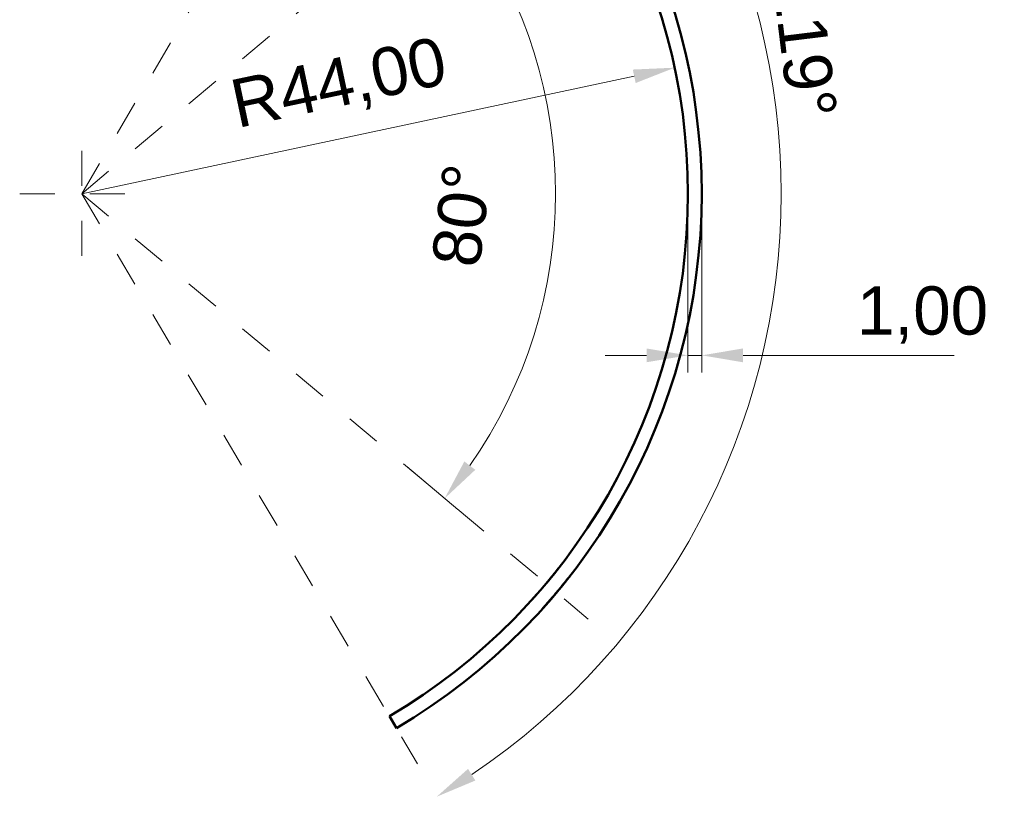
# Model space of a CAD drawing. Header units: inches. Extents: x 0.8 to 17.2, y 0.6 to 12.1.
# Tile 3 of 6: x 8.6 to 11.4, y 5.5 to 7.8. Entities that reach past the tile are written whole.
import ezdxf

# ---------------------------------------------------------------- set-up
doc = ezdxf.new("R2010")
doc.units = ezdxf.units.IN
doc.header["$MEASUREMENT"] = 0
doc.linetypes.add('CENTER2', pattern=[1.125, 0.75, -0.125, 0.125, -0.125])
for name, color, linetype, lineweight in [('BEMASSUNG', 7, 'Continuous', 18), ('MITTELLINIE', 7, 'CENTER2', 18), ('SICHTKANTE', 7, 'Continuous', 50)]:
    doc.layers.add(name, color=color, linetype=linetype, lineweight=lineweight)
doc.styles.add('ISO_DWG_RFN', font='arial.ttf')
doc.dimstyles.new('DWG_RFN', dxfattribs={"dimtxt": 0.137795, "dimasz": 0.11811, "dimexe": 0.049213, "dimexo": 0.031496, "dimgap": 0.031496, "dimtad": 1, "dimlfac": 25.4, "dimtxsty": 'ISO_DWG_RFN', "dimcen": 2.5, "dimclrd": 7, "dimclre": 7, "dimclrt": 7, "dimadec": 1, "dimazin": 3, "dimtfac": 1, "dimtmove": 0, "dimatfit": 3, "dimfxl": 0, "dimlwd": 18, "dimlwe": 18})

# ---------------------------------------------------------------- blocks, each defined once
blk = doc.blocks.new('*D13')
at = {"layer": 'BEMASSUNG', "color": 7, "lineweight": 18, "transparency": 16777216}
for p, q in [((10.5433, 7.2382), (10.5433, 6.7589)), ((10.5827, 7.2382), (10.5827, 6.7589)), ((10.4252, 6.8081), (10.3071, 6.8081)), ((10.5433, 6.8081), (10.5827, 6.8081)), ((10.7008, 6.8081), (11.3041, 6.8081))]:
    blk.add_line(p, q, dxfattribs=at)
at = {"layer": 'BEMASSUNG', "color": 7, "transparency": 16777216}
for points in [[(10.4252, 6.8278), (10.4252, 6.7884), (10.5433, 6.8081)], [(10.7008, 6.8278), (10.7008, 6.7884), (10.5827, 6.8081)]]:
    blk.add_solid(points, dxfattribs=at)
at = {"layer": 'Defpoints', "color": 0, "transparency": 16777216}
for p in [(10.5433, 7.2697), (10.5827, 7.2697), (10.5827, 6.8081)]:
    blk.add_point(p, dxfattribs=at)
at = {"layer": 'BEMASSUNG', "color": 7, "lineweight": 18, "transparency": 16777216, "insert": (11.0265, 7.0052), "char_height": 0.1378, "attachment_point": 1, "style": 'ISO_DWG_RFN'}
blk.add_mtext('\\A1;{1,00}', dxfattribs=at)
blk = doc.blocks.new('*D14')
at = {"layer": 'BEMASSUNG', "color": 7, "lineweight": 18, "transparency": 16777216}
for p, q in [((9.7399, 8.0491), (9.8859, 8.1716)), ((9.7399, 6.4902), (9.8859, 6.3678))]:
    blk.add_line(p, q, dxfattribs=at)
blk.add_arc((8.811, 7.2697), 1.3539, 324.9999, 35.0001, dxfattribs=at)
at = {"layer": 'BEMASSUNG', "color": 7, "transparency": 16777216}
for points in [[(9.9045, 8.0343), (9.9357, 8.0582), (9.8482, 8.14)], [(9.9357, 6.4811), (9.9045, 6.5051), (9.8482, 6.3994)]]:
    blk.add_solid(points, dxfattribs=at)
at = {"layer": 'Defpoints', "color": 0, "transparency": 16777216}
for p in [(9.7158, 8.0289), (10.1284, 7.5819), (8.811, 7.2697), (9.7158, 6.5105)]:
    blk.add_point(p, dxfattribs=at)
at = {"layer": 'BEMASSUNG', "color": 7, "lineweight": 18, "transparency": 16777216, "insert": (9.8103, 7.0718), "char_height": 0.1378, "attachment_point": 1, "rotation": 83.0803, "style": 'ISO_DWG_RFN'}
blk.add_mtext('\\A1;{80°}', dxfattribs=at)
blk = doc.blocks.new('*D15')
at = {"layer": 'BEMASSUNG', "color": 7, "lineweight": 18, "transparency": 16777216}
blk.add_arc((8.811, 7.2697), 1.9988, 303.8861, 56.1139, dxfattribs=at)
at = {"layer": 'BEMASSUNG', "color": 7, "transparency": 16777216}
for points in [[(9.915, 8.9124), (9.9359, 8.9457), (9.8255, 8.9919)], [(9.9359, 5.5937), (9.915, 5.627), (9.8255, 5.5474)]]:
    blk.add_solid(points, dxfattribs=at)
at = {"layer": 'Defpoints', "color": 0, "transparency": 16777216}
for p in [(9.8501, 9.0337), (8.811, 7.2697), (10.6913, 6.5915), (9.8501, 5.5057)]:
    blk.add_point(p, dxfattribs=at)
at = {"layer": 'BEMASSUNG', "color": 7, "lineweight": 18, "transparency": 16777216, "insert": (10.9222, 7.8907), "char_height": 0.1378, "attachment_point": 1, "rotation": 276.9927, "style": 'ISO_DWG_RFN'}
blk.add_mtext('\\A1;{119°}', dxfattribs=at)
blk = doc.blocks.new('*D16')
at = {"layer": 'BEMASSUNG', "color": 7, "lineweight": 18, "transparency": 16777216}
blk.add_line((8.811, 7.2697), (10.3899, 7.6053), dxfattribs=at)
at = {"layer": 'BEMASSUNG', "color": 7, "transparency": 16777216}
blk.add_solid([(10.3858, 7.6245), (10.394, 7.586), (10.5055, 7.6298)], dxfattribs=at)
at = {"layer": 'Defpoints', "color": 0, "transparency": 16777216}
for p in [(10.5055, 7.6298), (8.811, 7.2697)]:
    blk.add_point(p, dxfattribs=at)
at = {"layer": 'BEMASSUNG', "color": 7, "lineweight": 18, "transparency": 16777216, "insert": (9.227, 7.5918), "char_height": 0.137795, "attachment_point": 1, "rotation": 12, "style": 'ISO_DWG_RFN'}
blk.add_mtext('\\A1;{R44,00}', dxfattribs=at)

msp = doc.modelspace()

# ---------------------------------------------------------------- linework, layer by layer
at = {"layer": 'MITTELLINIE', "ltscale": 0.08841}
for q in [(9.77015, 8.89796), (10.25867, 8.4844), (10.25867, 6.05497), (9.77015, 5.64141)]:
    msp.add_line((8.81102, 7.26969), q, dxfattribs=at)
at = {"layer": 'MITTELLINIE', "ltscale": 0.07874}
for p, q in [((8.81102, 7.09252), (8.81102, 7.44685)), ((8.63386, 7.26969), (8.98819, 7.26969))]:
    msp.add_line(p, q, dxfattribs=at)
at = {"layer": 'SICHTKANTE'}
for p, q in [((10.16473, 6.18881), (10.1657, 6.19003)), ((10.16473, 6.18881), (10.1657, 6.19003)), ((10.1657, 6.19003), (10.16663, 6.1912)), ((10.1657, 6.19003), (10.16663, 6.1912)), ((10.16663, 6.1912), (10.16752, 6.19232)), ((10.16663, 6.1912), (10.16752, 6.19232)), ((10.16752, 6.19232), (10.16837, 6.19339)), ((10.16752, 6.19232), (10.16837, 6.19339)), ((10.16837, 6.19339), (10.16919, 6.19442)), ((10.16837, 6.19339), (10.16919, 6.19442)), ((10.16919, 6.19442), (10.16996, 6.19539)), ((10.16919, 6.19442), (10.16996, 6.19539)), ((10.16996, 6.19539), (10.17069, 6.19632)), ((10.16996, 6.19539), (10.17069, 6.19632)), ((10.17069, 6.19632), (10.17138, 6.1972)), ((10.17069, 6.19632), (10.17138, 6.1972)), ((10.17138, 6.1972), (10.17204, 6.19803)), ((10.17138, 6.1972), (10.17204, 6.19803)), ((10.17204, 6.19803), (10.17266, 6.19881)), ((10.17204, 6.19803), (10.17266, 6.19881)), ((10.17266, 6.19881), (10.17323, 6.19955)), ((10.17266, 6.19881), (10.17323, 6.19955)), ((10.17323, 6.19955), (10.17377, 6.20024)), ((10.17323, 6.19955), (10.17377, 6.20024)), ((10.17377, 6.20024), (10.17428, 6.20088)), ((10.17377, 6.20024), (10.17428, 6.20088)), ((10.17428, 6.20088), (10.17474, 6.20147)), ((10.17428, 6.20088), (10.17474, 6.20147)), ((10.17474, 6.20147), (10.17517, 6.20203)), ((10.17474, 6.20147), (10.17517, 6.20203)), ((10.17517, 6.20203), (10.17557, 6.20253)), ((10.17517, 6.20203), (10.17557, 6.20253)), ((10.17557, 6.20253), (10.17593, 6.20299)), ((10.17557, 6.20253), (10.17593, 6.20299)), ((10.17593, 6.20299), (10.17626, 6.20341)), ((10.17593, 6.20299), (10.17626, 6.20341)), ((10.17626, 6.20341), (10.17655, 6.20378)), ((10.17626, 6.20341), (10.17655, 6.20378)), ((10.17655, 6.20378), (10.17681, 6.20411)), ((10.17655, 6.20378), (10.17681, 6.20411)), ((10.17681, 6.20411), (10.17703, 6.2044)), ((10.17681, 6.20411), (10.17703, 6.2044)), ((10.17703, 6.2044), (10.17722, 6.20464)), ((10.17703, 6.2044), (10.17722, 6.20464)), ((10.17722, 6.20464), (10.17737, 6.20484)), ((10.17722, 6.20464), (10.17737, 6.20484)), ((10.17737, 6.20484), (10.17749, 6.20499)), ((10.17737, 6.20484), (10.17749, 6.20499)), ((10.17749, 6.20499), (10.17757, 6.2051)), ((10.17749, 6.20499), (10.17757, 6.2051)), ((10.17757, 6.2051), (10.17763, 6.20516)), ((10.17757, 6.2051), (10.17763, 6.20516)), ((10.17763, 6.20516), (10.17764, 6.20519)), ((10.17763, 6.20516), (10.17764, 6.20519)), ((10.14251, 6.16155), (10.14405, 6.16341)), ((10.14251, 6.16155), (10.14405, 6.16341)), ((10.14405, 6.16341), (10.14558, 6.16526)), ((10.14405, 6.16341), (10.14558, 6.16526)), ((10.14558, 6.16526), (10.1471, 6.16709)), ((10.14558, 6.16526), (10.1471, 6.16709)), ((10.1471, 6.16709), (10.14859, 6.16891)), ((10.1471, 6.16709), (10.14859, 6.16891)), ((10.14859, 6.16891), (10.15006, 6.17069)), ((10.14859, 6.16891), (10.15006, 6.17069)), ((10.15006, 6.17069), (10.15149, 6.17243)), ((10.15006, 6.17069), (10.15148, 6.17243)), ((10.15148, 6.17243), (10.15288, 6.17413)), ((10.15149, 6.17243), (10.15288, 6.17413)), ((10.15288, 6.17413), (10.15423, 6.1758)), ((10.15288, 6.17413), (10.15423, 6.1758)), ((10.15423, 6.1758), (10.15555, 6.17742)), ((10.15423, 6.1758), (10.15555, 6.17742)), ((10.15555, 6.17742), (10.15684, 6.179)), ((10.15555, 6.17742), (10.15684, 6.179)), ((10.15684, 6.179), (10.15808, 6.18054)), ((10.15684, 6.179), (10.15808, 6.18054)), ((10.15808, 6.18054), (10.15929, 6.18203)), ((10.15808, 6.18054), (10.15929, 6.18203)), ((10.15929, 6.18203), (10.16045, 6.18348)), ((10.15929, 6.18203), (10.16045, 6.18348)), ((10.16045, 6.18348), (10.16158, 6.18488)), ((10.16045, 6.18348), (10.16158, 6.18488)), ((10.16158, 6.18488), (10.16267, 6.18624)), ((10.16158, 6.18488), (10.16267, 6.18624)), ((10.16267, 6.18624), (10.16372, 6.18755)), ((10.16267, 6.18624), (10.16372, 6.18755)), ((10.16372, 6.18755), (10.16473, 6.18881)), ((10.16372, 6.18755), (10.16473, 6.18881)), ((10.19186, 6.15971), (10.19355, 6.16181)), ((10.19442, 6.1629), (10.19236, 6.16033)), ((10.1936, 6.16188), (10.19292, 6.16103)), ((10.19355, 6.16181), (10.19514, 6.1638)), ((10.19427, 6.16271), (10.1936, 6.16188)), ((10.19492, 6.16352), (10.19427, 6.16271)), ((10.19632, 6.16528), (10.19442, 6.1629)), ((10.19555, 6.16431), (10.19492, 6.16352)), ((10.19514, 6.1638), (10.19663, 6.16567)), ((10.19616, 6.16508), (10.19555, 6.16431)), ((10.19676, 6.16583), (10.19616, 6.16508)), ((10.19807, 6.16748), (10.19632, 6.16528)), ((10.19663, 6.16567), (10.19802, 6.16742)), ((10.19734, 6.16656), (10.19676, 6.16583)), ((10.19791, 6.16727), (10.19734, 6.16656)), ((10.19845, 6.16796), (10.19791, 6.16727)), ((10.19802, 6.16742), (10.19932, 6.16905)), ((10.19967, 6.16949), (10.19807, 6.16748)), ((10.19899, 6.16863), (10.19845, 6.16796)), ((10.1995, 6.16928), (10.19899, 6.16863)), ((10.19924, 6.16895), (10.19929, 6.16902)), ((10.19929, 6.16902), (10.19934, 6.16908)), ((10.19932, 6.16905), (10.20052, 6.17056)), ((10.19934, 6.16908), (10.1994, 6.16915)), ((10.1994, 6.16915), (10.19945, 6.16922)), ((10.19945, 6.16922), (10.1995, 6.16929)), ((10.2, 6.16991), (10.1995, 6.16928)), ((10.1995, 6.16929), (10.19956, 6.16935)), ((10.19956, 6.16935), (10.19961, 6.16942)), ((10.19961, 6.16942), (10.19966, 6.16949)), ((10.19966, 6.16949), (10.19971, 6.16955)), ((10.20111, 6.17132), (10.19967, 6.16949)), ((10.19971, 6.16955), (10.19977, 6.16962)), ((10.19977, 6.16962), (10.19982, 6.16968)), ((10.19982, 6.16968), (10.19987, 6.16975)), ((10.19987, 6.16975), (10.19992, 6.16981)), ((10.19992, 6.16981), (10.19997, 6.16988)), ((10.19997, 6.16988), (10.20003, 6.16994)), ((10.20048, 6.17052), (10.2, 6.16991)), ((10.20003, 6.16994), (10.20008, 6.17001)), ((10.20008, 6.17001), (10.20013, 6.17007)), ((10.20013, 6.17007), (10.20018, 6.17014)), ((10.20018, 6.17014), (10.20023, 6.1702)), ((10.20023, 6.1702), (10.20028, 6.17026)), ((10.20028, 6.17026), (10.20033, 6.17033)), ((10.20033, 6.17033), (10.20038, 6.17039)), ((10.20038, 6.17039), (10.20043, 6.17045)), ((10.20043, 6.17045), (10.20048, 6.17052)), ((10.20095, 6.17111), (10.20048, 6.17052)), ((10.20048, 6.17052), (10.20053, 6.17058)), ((10.20052, 6.17056), (10.20162, 6.17196)), ((10.20053, 6.17058), (10.20058, 6.17064)), ((10.20058, 6.17064), (10.20063, 6.1707)), ((10.20063, 6.1707), (10.20068, 6.17077)), ((10.20068, 6.17077), (10.20072, 6.17083)), ((10.20072, 6.17083), (10.20077, 6.17089)), ((10.20077, 6.17089), (10.20082, 6.17095)), ((10.20082, 6.17095), (10.20087, 6.17101)), ((10.20087, 6.17101), (10.20092, 6.17107)), ((10.20092, 6.17107), (10.20097, 6.17113)), ((10.2014, 6.17168), (10.20095, 6.17111)), ((10.20097, 6.17113), (10.20101, 6.17119)), ((10.20101, 6.17119), (10.20106, 6.17125)), ((10.20106, 6.17125), (10.20111, 6.17131)), ((10.20241, 6.17296), (10.20111, 6.17132)), ((10.20111, 6.17131), (10.20116, 6.17137)), ((10.20116, 6.17137), (10.2012, 6.17143)), ((10.2012, 6.17143), (10.20125, 6.17149)), ((10.20125, 6.17149), (10.2013, 6.17155)), ((10.2013, 6.17155), (10.20134, 6.17161)), ((10.20134, 6.17161), (10.20139, 6.17167)), ((10.20139, 6.17167), (10.20144, 6.17173)), ((10.20183, 6.17223), (10.2014, 6.17168)), ((10.20144, 6.17173), (10.20148, 6.17179)), ((10.20148, 6.17179), (10.20153, 6.17184)), ((10.20153, 6.17184), (10.20157, 6.1719)), ((10.20157, 6.1719), (10.20162, 6.17196)), ((10.20224, 6.17275), (10.20183, 6.17223)), ((10.20265, 6.17326), (10.20224, 6.17275)), ((10.20355, 6.17442), (10.20241, 6.17296)), ((10.20322, 6.17399), (10.20302, 6.17373)), ((10.20341, 6.17424), (10.20322, 6.17399)), ((10.2036, 6.17448), (10.20341, 6.17424)), ((10.20456, 6.1757), (10.20355, 6.17442)), ((10.20379, 6.17472), (10.2036, 6.17448)), ((10.20397, 6.17495), (10.20379, 6.17472)), ((10.20415, 6.17518), (10.20397, 6.17495)), ((10.20433, 6.1754), (10.20415, 6.17518)), ((10.2045, 6.17561), (10.20433, 6.1754)), ((10.20466, 6.17582), (10.2045, 6.17561)), ((10.20543, 6.17681), (10.20456, 6.1757)), ((10.20482, 6.17603), (10.20466, 6.17582)), ((10.20498, 6.17623), (10.20482, 6.17603)), ((10.20513, 6.17642), (10.20498, 6.17623)), ((10.20528, 6.17661), (10.20513, 6.17642)), ((10.20542, 6.1768), (10.20528, 6.17661)), ((10.20556, 6.17697), (10.20542, 6.1768)), ((10.20616, 6.17774), (10.20543, 6.17681)), ((10.2057, 6.17715), (10.20556, 6.17697)), ((10.20583, 6.17731), (10.2057, 6.17715)), ((10.20596, 6.17748), (10.20583, 6.17731)), ((10.20608, 6.17763), (10.20596, 6.17748)), ((10.2062, 6.17778), (10.20608, 6.17763)), ((10.20676, 6.17851), (10.20616, 6.17774)), ((10.20631, 6.17793), (10.2062, 6.17778)), ((10.20642, 6.17807), (10.20631, 6.17793)), ((10.20653, 6.17821), (10.20642, 6.17807)), ((10.20663, 6.17834), (10.20653, 6.17821)), ((10.20673, 6.17846), (10.20663, 6.17834)), ((10.20682, 6.17858), (10.20673, 6.17846)), ((10.20723, 6.1791), (10.20676, 6.17851)), ((10.20691, 6.1787), (10.20682, 6.17858)), ((10.20699, 6.1788), (10.20691, 6.1787)), ((10.20708, 6.17891), (10.20699, 6.1788)), ((10.20715, 6.17901), (10.20708, 6.17891)), ((10.20722, 6.1791), (10.20715, 6.17901)), ((10.20729, 6.17919), (10.20722, 6.1791)), ((10.20756, 6.17952), (10.20723, 6.1791)), ((10.20736, 6.17927), (10.20729, 6.17919)), ((10.20742, 6.17934), (10.20736, 6.17927)), ((10.20747, 6.17942), (10.20742, 6.17934)), ((10.20752, 6.17948), (10.20747, 6.17942)), ((10.20757, 6.17954), (10.20752, 6.17948)), ((10.20776, 6.17978), (10.20756, 6.17952)), ((10.20762, 6.1796), (10.20757, 6.17954)), ((10.20765, 6.17965), (10.20762, 6.1796)), ((10.20769, 6.17969), (10.20765, 6.17965)), ((10.20772, 6.17973), (10.20769, 6.17969)), ((10.20775, 6.17977), (10.20772, 6.17973)), ((10.20777, 6.1798), (10.20775, 6.17977)), ((10.20782, 6.17986), (10.20776, 6.17978)), ((10.20779, 6.17982), (10.20777, 6.1798)), ((10.2078, 6.17984), (10.20779, 6.17982)), ((10.20781, 6.17985), (10.2078, 6.17984)), ((10.20782, 6.17986), (10.20781, 6.17985)), ((10.20782, 6.17986), (10.20782, 6.17986)), ((10.11778, 6.13249), (10.11872, 6.13357)), ((10.1259, 6.14189), (10.12608, 6.14211)), ((10.12608, 6.14211), (10.12626, 6.14232)), ((10.12626, 6.14232), (10.12644, 6.14253)), ((10.12644, 6.14253), (10.12663, 6.14274)), ((10.12663, 6.14274), (10.12681, 6.14296)), ((10.12681, 6.14296), (10.12699, 6.14317)), ((10.12699, 6.14317), (10.12718, 6.14339)), ((10.12718, 6.14339), (10.12736, 6.1436)), ((10.12736, 6.1436), (10.12754, 6.14382)), ((10.12754, 6.14382), (10.12773, 6.14403)), ((10.12773, 6.14403), (10.12791, 6.14425)), ((10.12791, 6.14425), (10.1281, 6.14447)), ((10.1281, 6.14447), (10.12828, 6.14468)), ((10.12828, 6.14468), (10.12847, 6.1449)), ((10.12847, 6.1449), (10.12866, 6.14512)), ((10.12866, 6.14512), (10.12884, 6.14534)), ((10.12884, 6.14534), (10.12903, 6.14556)), ((10.12903, 6.14556), (10.12922, 6.14578)), ((10.12922, 6.14578), (10.1294, 6.14599)), ((10.1294, 6.14599), (10.12959, 6.14621)), ((10.12959, 6.14621), (10.12978, 6.14643)), ((10.12978, 6.14643), (10.12997, 6.14666)), ((10.12997, 6.14666), (10.13015, 6.14688)), ((10.13015, 6.14688), (10.13034, 6.1471)), ((10.13034, 6.1471), (10.13053, 6.14732)), ((10.13053, 6.14732), (10.13072, 6.14754)), ((10.13072, 6.14754), (10.13091, 6.14776)), ((10.13091, 6.14776), (10.1311, 6.14799)), ((10.1311, 6.14799), (10.13129, 6.14821)), ((10.13129, 6.14821), (10.13148, 6.14843)), ((10.13148, 6.14843), (10.13167, 6.14866)), ((10.13167, 6.14866), (10.13186, 6.14888)), ((10.13186, 6.14888), (10.13205, 6.1491)), ((10.13205, 6.1491), (10.13224, 6.14933)), ((10.13224, 6.14933), (10.13243, 6.14955)), ((10.13243, 6.14955), (10.13262, 6.14978)), ((10.13262, 6.14978), (10.13281, 6.15)), ((10.13281, 6.15), (10.133, 6.15023)), ((10.133, 6.15023), (10.13319, 6.15045)), ((10.13319, 6.15045), (10.13338, 6.15068)), ((10.13338, 6.15068), (10.13357, 6.1509)), ((10.13357, 6.1509), (10.13376, 6.15113)), ((10.13376, 6.15113), (10.13396, 6.15136)), ((10.13396, 6.15136), (10.13415, 6.15158)), ((10.13415, 6.15158), (10.13434, 6.15181)), ((10.13434, 6.15181), (10.13453, 6.15204)), ((10.13453, 6.15204), (10.13472, 6.15227)), ((10.13472, 6.15227), (10.13491, 6.15249)), ((10.13625, 6.15408), (10.13782, 6.15595)), ((10.13625, 6.15408), (10.13782, 6.15595)), ((10.13782, 6.15595), (10.13939, 6.15782)), ((10.13782, 6.15595), (10.13939, 6.15782)), ((10.13939, 6.15782), (10.14095, 6.15969)), ((10.13939, 6.15782), (10.14095, 6.15969)), ((10.14095, 6.15969), (10.14251, 6.16155)), ((10.14095, 6.15969), (10.14251, 6.16155)), ((10.17092, 6.13415), (10.16784, 6.13048)), ((10.17101, 6.13426), (10.17, 6.13305)), ((10.17018, 6.13326), (10.17262, 6.13619)), ((10.17397, 6.13781), (10.17092, 6.13415)), ((10.17202, 6.13547), (10.17101, 6.13426)), ((10.17303, 6.13668), (10.17202, 6.13547)), ((10.17262, 6.13619), (10.17505, 6.13911)), ((10.17402, 6.13788), (10.17303, 6.13668)), ((10.17696, 6.14142), (10.17397, 6.13781)), ((10.17502, 6.13908), (10.17402, 6.13788)), ((10.176, 6.14027), (10.17502, 6.13908)), ((10.17505, 6.13911), (10.17743, 6.14199)), ((10.17698, 6.14145), (10.176, 6.14027)), ((10.17987, 6.14495), (10.17696, 6.14142)), ((10.17795, 6.14262), (10.17698, 6.14145)), ((10.17743, 6.14199), (10.17976, 6.14482)), ((10.17891, 6.14379), (10.17795, 6.14262)), ((10.17985, 6.14494), (10.17891, 6.14379)), ((10.17976, 6.14482), (10.182, 6.14755)), ((10.18079, 6.14607), (10.17985, 6.14494)), ((10.18265, 6.14835), (10.17987, 6.14495)), ((10.1817, 6.14719), (10.18079, 6.14607)), ((10.1826, 6.14829), (10.1817, 6.14719)), ((10.182, 6.14755), (10.18416, 6.15019)), ((10.18349, 6.14938), (10.1826, 6.14829)), ((10.18529, 6.15159), (10.18265, 6.14835)), ((10.18436, 6.15045), (10.18349, 6.14938)), ((10.18416, 6.15019), (10.18622, 6.15273)), ((10.18522, 6.1515), (10.18436, 6.15045)), ((10.18606, 6.15254), (10.18522, 6.1515)), ((10.1878, 6.15467), (10.18529, 6.15159)), ((10.18689, 6.15355), (10.18606, 6.15254)), ((10.18622, 6.15273), (10.1882, 6.15517)), ((10.1877, 6.15455), (10.18689, 6.15355)), ((10.18849, 6.15553), (10.1877, 6.15455)), ((10.19015, 6.15759), (10.1878, 6.15467)), ((10.1882, 6.15517), (10.19008, 6.15749)), ((10.18927, 6.1565), (10.18849, 6.15553)), ((10.19004, 6.15744), (10.18927, 6.1565)), ((10.19078, 6.15837), (10.19004, 6.15744)), ((10.19008, 6.15749), (10.19186, 6.15971)), ((10.19236, 6.16033), (10.19015, 6.15759)), ((10.19151, 6.15928), (10.19078, 6.15837)), ((10.19223, 6.16016), (10.19151, 6.15928)), ((10.19292, 6.16103), (10.19223, 6.16016)), ((10.09666, 6.10868), (10.09667, 6.10869)), ((10.09666, 6.10868), (10.09666, 6.10868)), ((10.09666, 6.10868), (10.09666, 6.10868)), ((10.09666, 6.10868), (10.09666, 6.10868)), ((10.09666, 6.10868), (10.09666, 6.10868)), ((10.09666, 6.10868), (10.09666, 6.10868)), ((10.09666, 6.10868), (10.09666, 6.10868)), ((10.09666, 6.10868), (10.09666, 6.10868)), ((10.09666, 6.10868), (10.09666, 6.10868)), ((10.09666, 6.10868), (10.09666, 6.10868)), ((10.09666, 6.10868), (10.09666, 6.10868)), ((10.09666, 6.10868), (10.09667, 6.10868)), ((10.09667, 6.10869), (10.0967, 6.10872)), ((10.09667, 6.10868), (10.09667, 6.10869)), ((10.09667, 6.10869), (10.09667, 6.10869)), ((10.09667, 6.10869), (10.09667, 6.10869)), ((10.09667, 6.10869), (10.09667, 6.10869)), ((10.09667, 6.10869), (10.09667, 6.10869)), ((10.09667, 6.10869), (10.09668, 6.10869)), ((10.09667, 6.10868), (10.09667, 6.10868)), ((10.09667, 6.10868), (10.09667, 6.10868)), ((10.09667, 6.10868), (10.09667, 6.10868)), ((10.09667, 6.10868), (10.09667, 6.10868)), ((10.09668, 6.10869), (10.09668, 6.1087)), ((10.09668, 6.1087), (10.09668, 6.1087)), ((10.09668, 6.1087), (10.09668, 6.1087)), ((10.09668, 6.1087), (10.09668, 6.1087)), ((10.09668, 6.1087), (10.09669, 6.1087)), ((10.09668, 6.10869), (10.09668, 6.10869)), ((10.09669, 6.1087), (10.09669, 6.10871)), ((10.09669, 6.10871), (10.09669, 6.10871)), ((10.09669, 6.10871), (10.09669, 6.10871)), ((10.09669, 6.10871), (10.09669, 6.10871)), ((10.09669, 6.10871), (10.0967, 6.10871)), ((10.0967, 6.10872), (10.09674, 6.10877)), ((10.0967, 6.10871), (10.0967, 6.10872)), ((10.0967, 6.10872), (10.0967, 6.10872)), ((10.0967, 6.10872), (10.0967, 6.10872)), ((10.0967, 6.10872), (10.09671, 6.10872)), ((10.09671, 6.10873), (10.09672, 6.10874)), ((10.09671, 6.10872), (10.09671, 6.10873)), ((10.09671, 6.10873), (10.09671, 6.10873)), ((10.09671, 6.10873), (10.09671, 6.10873)), ((10.09672, 6.10874), (10.09672, 6.10875)), ((10.09672, 6.10875), (10.09673, 6.10875)), ((10.09672, 6.10874), (10.09672, 6.10874)), ((10.09672, 6.10874), (10.09672, 6.10874)), ((10.09673, 6.10875), (10.09673, 6.10876)), ((10.09673, 6.10876), (10.09674, 6.10876)), ((10.09673, 6.10875), (10.09673, 6.10875)), ((10.09674, 6.10877), (10.09681, 6.10884)), ((10.09674, 6.10876), (10.09674, 6.10876)), ((10.09681, 6.10884), (10.09689, 6.10893)), ((10.09689, 6.10893), (10.09699, 6.10904)), ((10.09699, 6.10904), (10.09711, 6.10918)), ((10.09711, 6.10918), (10.09725, 6.10933)), ((10.09725, 6.10933), (10.09741, 6.10951)), ((10.09741, 6.10951), (10.09759, 6.1097)), ((10.09759, 6.1097), (10.09778, 6.10992)), ((10.09778, 6.10992), (10.09799, 6.11015)), ((10.09799, 6.11015), (10.09822, 6.11041)), ((10.09812, 6.1103), (10.09815, 6.11033)), ((10.09815, 6.11033), (10.09818, 6.11036)), ((10.09818, 6.11036), (10.0982, 6.11039)), ((10.0982, 6.11039), (10.09823, 6.11042)), ((10.09822, 6.11041), (10.09848, 6.11069)), ((10.09823, 6.11042), (10.09826, 6.11045)), ((10.09826, 6.11045), (10.09829, 6.11048)), ((10.09829, 6.11048), (10.09832, 6.11051)), ((10.09832, 6.11051), (10.09834, 6.11054)), ((10.09834, 6.11054), (10.09837, 6.11058)), ((10.09837, 6.11058), (10.0984, 6.11061)), ((10.0984, 6.11061), (10.09843, 6.11064)), ((10.09843, 6.11064), (10.09846, 6.11067)), ((10.09846, 6.11067), (10.09849, 6.11071)), ((10.09848, 6.11069), (10.09875, 6.11099)), ((10.09849, 6.11071), (10.09852, 6.11074)), ((10.09852, 6.11074), (10.09855, 6.11077)), ((10.09855, 6.11077), (10.09858, 6.11081)), ((10.09858, 6.11081), (10.09862, 6.11084)), ((10.09862, 6.11084), (10.09865, 6.11088)), ((10.09865, 6.11088), (10.09868, 6.11091)), ((10.09868, 6.11091), (10.09871, 6.11095)), ((10.09871, 6.11095), (10.09874, 6.11098)), ((10.09874, 6.11098), (10.09877, 6.11102)), ((10.09875, 6.11099), (10.09903, 6.11131)), ((10.09877, 6.11102), (10.09881, 6.11106)), ((10.09881, 6.11106), (10.09884, 6.11109)), ((10.09884, 6.11109), (10.09887, 6.11113)), ((10.09887, 6.11113), (10.09891, 6.11117)), ((10.09891, 6.11117), (10.09894, 6.1112)), ((10.09894, 6.1112), (10.09897, 6.11124)), ((10.09897, 6.11124), (10.09901, 6.11128)), ((10.09901, 6.11128), (10.09904, 6.11132)), ((10.09903, 6.11131), (10.09934, 6.11165)), ((10.09904, 6.11132), (10.09908, 6.11136)), ((10.09908, 6.11136), (10.09911, 6.11139)), ((10.09911, 6.11139), (10.09915, 6.11143)), ((10.09915, 6.11143), (10.09918, 6.11147)), ((10.09918, 6.11147), (10.09922, 6.11151)), ((10.09922, 6.11151), (10.09925, 6.11155)), ((10.09925, 6.11155), (10.09929, 6.11159)), ((10.09929, 6.11159), (10.09933, 6.11163)), ((10.09933, 6.11163), (10.09936, 6.11167)), ((10.09934, 6.11165), (10.09967, 6.11201)), ((10.09936, 6.11167), (10.0994, 6.11171)), ((10.0994, 6.11171), (10.09944, 6.11176)), ((10.09944, 6.11176), (10.09947, 6.1118)), ((10.09947, 6.1118), (10.09951, 6.11184)), ((10.09951, 6.11184), (10.09955, 6.11188)), ((10.09955, 6.11188), (10.09959, 6.11192)), ((10.09959, 6.11192), (10.09962, 6.11197)), ((10.09962, 6.11197), (10.09966, 6.11201)), ((10.09966, 6.11201), (10.0997, 6.11205)), ((10.09967, 6.11201), (10.10001, 6.1124)), ((10.10001, 6.1124), (10.10038, 6.11281)), ((10.10038, 6.11281), (10.10076, 6.11323)), ((10.10076, 6.11323), (10.10117, 6.11368)), ((10.10117, 6.11368), (10.10159, 6.11416)), ((10.10159, 6.11416), (10.10203, 6.11465)), ((10.10203, 6.11465), (10.10249, 6.11517)), ((10.10249, 6.11517), (10.10297, 6.11571)), ((10.10297, 6.11571), (10.10348, 6.11627)), ((10.10348, 6.11627), (10.104, 6.11685)), ((10.104, 6.11685), (10.10454, 6.11746)), ((10.10454, 6.11746), (10.1051, 6.11809)), ((10.10481, 6.11776), (10.10501, 6.11799)), ((10.10501, 6.11799), (10.10522, 6.11822)), ((10.1051, 6.11809), (10.10568, 6.11874)), ((10.10522, 6.11822), (10.10542, 6.11845)), ((10.10542, 6.11845), (10.10563, 6.11869)), ((10.10563, 6.11869), (10.10585, 6.11893)), ((10.10568, 6.11874), (10.10628, 6.11941)), ((10.10585, 6.11893), (10.10606, 6.11917)), ((10.10606, 6.11917), (10.10628, 6.11941)), ((10.10628, 6.11941), (10.1069, 6.12011)), ((10.10628, 6.11941), (10.1065, 6.11966)), ((10.1065, 6.11966), (10.10672, 6.11991)), ((10.10672, 6.11991), (10.10694, 6.12017)), ((10.1069, 6.12011), (10.10754, 6.12083)), ((10.10694, 6.12017), (10.10717, 6.12042)), ((10.10717, 6.12042), (10.1074, 6.12068)), ((10.1074, 6.12068), (10.10763, 6.12094)), ((10.10754, 6.12083), (10.1082, 6.12158)), ((10.10763, 6.12094), (10.10787, 6.12121)), ((10.10787, 6.12121), (10.10811, 6.12148)), ((10.10811, 6.12148), (10.10835, 6.12175)), ((10.1082, 6.12158), (10.10888, 6.12235)), ((10.10835, 6.12175), (10.10859, 6.12202)), ((10.10859, 6.12202), (10.10884, 6.1223)), ((10.10884, 6.1223), (10.10908, 6.12258)), ((10.10888, 6.12235), (10.10958, 6.12314)), ((10.10908, 6.12258), (10.10934, 6.12287)), ((10.10934, 6.12287), (10.10959, 6.12315)), ((10.10958, 6.12314), (10.1103, 6.12396)), ((10.10959, 6.12315), (10.10984, 6.12344)), ((10.10984, 6.12344), (10.1101, 6.12374)), ((10.1101, 6.12374), (10.11036, 6.12403)), ((10.1103, 6.12396), (10.11104, 6.1248)), ((10.11036, 6.12403), (10.11063, 6.12433)), ((10.11063, 6.12433), (10.11089, 6.12463)), ((10.11089, 6.12463), (10.11116, 6.12494)), ((10.11104, 6.1248), (10.1118, 6.12567)), ((10.11116, 6.12494), (10.11143, 6.12525)), ((10.11143, 6.12525), (10.11171, 6.12556)), ((10.11171, 6.12556), (10.11199, 6.12587)), ((10.1118, 6.12567), (10.11259, 6.12656)), ((10.11199, 6.12587), (10.11227, 6.12619)), ((10.11227, 6.12619), (10.11255, 6.12651)), ((10.11255, 6.12651), (10.11283, 6.12684)), ((10.11259, 6.12656), (10.1134, 6.12748)), ((10.11283, 6.12684), (10.11312, 6.12717)), ((10.11312, 6.12717), (10.11342, 6.1275)), ((10.1134, 6.12748), (10.11423, 6.12843)), ((10.11342, 6.1275), (10.11371, 6.12784)), ((10.11371, 6.12784), (10.11401, 6.12818)), ((10.11401, 6.12818), (10.11431, 6.12852)), ((10.11423, 6.12843), (10.11508, 6.1294)), ((10.11431, 6.12852), (10.11462, 6.12887)), ((10.11462, 6.12887), (10.11492, 6.12922)), ((10.11492, 6.12922), (10.11523, 6.12958)), ((10.11508, 6.1294), (10.11596, 6.13041)), ((10.11523, 6.12958), (10.11555, 6.12994)), ((10.11555, 6.12994), (10.11586, 6.1303)), ((10.11586, 6.1303), (10.11618, 6.13066)), ((10.11596, 6.13041), (10.11686, 6.13144)), ((10.11618, 6.13066), (10.1165, 6.13103)), ((10.1165, 6.13103), (10.11682, 6.1314)), ((10.11682, 6.1314), (10.11715, 6.13178)), ((10.11686, 6.13144), (10.11778, 6.13249)), ((10.11715, 6.13178), (10.11748, 6.13215)), ((10.14506, 6.10388), (10.147, 6.1061)), ((10.14759, 6.10678), (10.14516, 6.104)), ((10.1469, 6.10599), (10.14619, 6.10517)), ((10.14625, 6.10524), (10.14729, 6.10644)), ((10.14763, 6.10683), (10.1469, 6.10599)), ((10.147, 6.1061), (10.14904, 6.10844)), ((10.14729, 6.10644), (10.14837, 6.10767)), ((10.15018, 6.10977), (10.14759, 6.10678)), ((10.14837, 6.10768), (10.14763, 6.10683)), ((10.14837, 6.10767), (10.14947, 6.10894)), ((10.14912, 6.10854), (10.14837, 6.10768)), ((10.14904, 6.10844), (10.15116, 6.1109)), ((10.14989, 6.10943), (10.14912, 6.10854)), ((10.14947, 6.10894), (10.15059, 6.11024)), ((10.15067, 6.11033), (10.14989, 6.10943)), ((10.15291, 6.11292), (10.15018, 6.10977)), ((10.15059, 6.11024), (10.15174, 6.11156)), ((10.15146, 6.11124), (10.15067, 6.11033)), ((10.15116, 6.1109), (10.15337, 6.11346)), ((10.15226, 6.11216), (10.15146, 6.11124)), ((10.15174, 6.11156), (10.15291, 6.11292)), ((10.15307, 6.1131), (10.15226, 6.11216)), ((10.15575, 6.11623), (10.15291, 6.11292)), ((10.15291, 6.11292), (10.1541, 6.1143)), ((10.15389, 6.11406), (10.15307, 6.1131)), ((10.15337, 6.11346), (10.15565, 6.11611)), ((10.15472, 6.11502), (10.15389, 6.11406)), ((10.1541, 6.1143), (10.15531, 6.11571)), ((10.15556, 6.116), (10.15472, 6.11502)), ((10.15531, 6.11571), (10.15653, 6.11714)), ((10.1564, 6.11699), (10.15556, 6.116)), ((10.15565, 6.11611), (10.15799, 6.11885)), ((10.15869, 6.11967), (10.15575, 6.11623)), ((10.15726, 6.11799), (10.1564, 6.11699)), ((10.15812, 6.119), (10.15726, 6.11799)), ((10.15799, 6.11885), (10.16038, 6.12165)), ((10.15899, 6.12001), (10.15812, 6.119)), ((10.16171, 6.12321), (10.15869, 6.11967)), ((10.15986, 6.12104), (10.15899, 6.12001)), ((10.16074, 6.12207), (10.15986, 6.12104)), ((10.16038, 6.12165), (10.16281, 6.1245)), ((10.16163, 6.12311), (10.16074, 6.12207)), ((10.16252, 6.12416), (10.16163, 6.12311)), ((10.16476, 6.12682), (10.16171, 6.12321)), ((10.16341, 6.12521), (10.16252, 6.12416)), ((10.16281, 6.1245), (10.16526, 6.1274)), ((10.1643, 6.12627), (10.16341, 6.12521)), ((10.1652, 6.12733), (10.1643, 6.12627)), ((10.16784, 6.13048), (10.16476, 6.12682)), ((10.1652, 6.12733), (10.16521, 6.12735)), ((10.16521, 6.12735), (10.16523, 6.12737)), ((10.16523, 6.12737), (10.16525, 6.12739)), ((10.16525, 6.12739), (10.16526, 6.12741)), ((10.16526, 6.1274), (10.16772, 6.13033)), ((10.16526, 6.12741), (10.16528, 6.12743)), ((10.16528, 6.12743), (10.16529, 6.12744)), ((10.16529, 6.12744), (10.16531, 6.12746)), ((10.16531, 6.12746), (10.16532, 6.12748)), ((10.16532, 6.12748), (10.16534, 6.1275)), ((10.16534, 6.1275), (10.16535, 6.12752)), ((10.16535, 6.12752), (10.16537, 6.12754)), ((10.16537, 6.12754), (10.16539, 6.12756)), ((10.16539, 6.12756), (10.1654, 6.12757)), ((10.1654, 6.12757), (10.16542, 6.12759)), ((10.16542, 6.12759), (10.16543, 6.12761)), ((10.16543, 6.12761), (10.16545, 6.12763)), ((10.16545, 6.12763), (10.16546, 6.12765)), ((10.16546, 6.12765), (10.16548, 6.12767)), ((10.16548, 6.12767), (10.16549, 6.12768)), ((10.16549, 6.12768), (10.16551, 6.1277)), ((10.16551, 6.1277), (10.16552, 6.12772)), ((10.16552, 6.12772), (10.16554, 6.12774)), ((10.16554, 6.12774), (10.16556, 6.12776)), ((10.16556, 6.12776), (10.16557, 6.12778)), ((10.16557, 6.12778), (10.16559, 6.12779)), ((10.16559, 6.12779), (10.1656, 6.12781)), ((10.1656, 6.12781), (10.16562, 6.12783)), ((10.16562, 6.12783), (10.16563, 6.12785)), ((10.16563, 6.12785), (10.16565, 6.12787)), ((10.16565, 6.12787), (10.16566, 6.12789)), ((10.16566, 6.12789), (10.16568, 6.1279)), ((10.16568, 6.1279), (10.1657, 6.12792)), ((10.1657, 6.12792), (10.16571, 6.12794)), ((10.16571, 6.12794), (10.16573, 6.12796)), ((10.16573, 6.12796), (10.16574, 6.12798)), ((10.16574, 6.12798), (10.16576, 6.128)), ((10.16576, 6.128), (10.16577, 6.12801)), ((10.16577, 6.12801), (10.16579, 6.12803)), ((10.16579, 6.12803), (10.1658, 6.12805)), ((10.1658, 6.12805), (10.16582, 6.12807)), ((10.16582, 6.12807), (10.16583, 6.12809)), ((10.16583, 6.12809), (10.16585, 6.12811)), ((10.16585, 6.12811), (10.16587, 6.12812)), ((10.16587, 6.12812), (10.16588, 6.12814)), ((10.16588, 6.12814), (10.1659, 6.12816)), ((10.1659, 6.12816), (10.16591, 6.12818)), ((10.16591, 6.12818), (10.16593, 6.1282)), ((10.16593, 6.1282), (10.16594, 6.12822)), ((10.16696, 6.12942), (10.16594, 6.12822)), ((10.16613, 6.12844), (10.16617, 6.12848)), ((10.16617, 6.12848), (10.16621, 6.12853)), ((10.16621, 6.12853), (10.16625, 6.12858)), ((10.16625, 6.12858), (10.16629, 6.12863)), ((10.16629, 6.12863), (10.16633, 6.12868)), ((10.16633, 6.12868), (10.16637, 6.12872)), ((10.16637, 6.12872), (10.16641, 6.12877)), ((10.16641, 6.12877), (10.16645, 6.12882)), ((10.16645, 6.12882), (10.16649, 6.12887)), ((10.16649, 6.12887), (10.16653, 6.12892)), ((10.16653, 6.12892), (10.16657, 6.12897)), ((10.16657, 6.12897), (10.16661, 6.12901)), ((10.16661, 6.12901), (10.16665, 6.12906)), ((10.16665, 6.12906), (10.1667, 6.12911)), ((10.1667, 6.12911), (10.16674, 6.12916)), ((10.16674, 6.12916), (10.16678, 6.12921)), ((10.16678, 6.12921), (10.16682, 6.12926)), ((10.16682, 6.12926), (10.16686, 6.1293)), ((10.16686, 6.1293), (10.1669, 6.12935)), ((10.1669, 6.12935), (10.16694, 6.1294)), ((10.16694, 6.1294), (10.16698, 6.12945)), ((10.16797, 6.13063), (10.16696, 6.12942)), ((10.16698, 6.12945), (10.16702, 6.1295)), ((10.16702, 6.1295), (10.16706, 6.12955)), ((10.16706, 6.12955), (10.1671, 6.12959)), ((10.1671, 6.12959), (10.16714, 6.12964)), ((10.16714, 6.12964), (10.16718, 6.12969)), ((10.16718, 6.12969), (10.16722, 6.12974)), ((10.16722, 6.12974), (10.16726, 6.12979)), ((10.16726, 6.12979), (10.1673, 6.12983)), ((10.1673, 6.12983), (10.16735, 6.12988)), ((10.16735, 6.12988), (10.16739, 6.12993)), ((10.16739, 6.12993), (10.16743, 6.12998)), ((10.16743, 6.12998), (10.16747, 6.13003)), ((10.16747, 6.13003), (10.16751, 6.13008)), ((10.16751, 6.13008), (10.16755, 6.13012)), ((10.16755, 6.13012), (10.16759, 6.13017)), ((10.16759, 6.13017), (10.16763, 6.13022)), ((10.16763, 6.13022), (10.16767, 6.13027)), ((10.16767, 6.13027), (10.16771, 6.13032)), ((10.16771, 6.13032), (10.16775, 6.13037)), ((10.16772, 6.13033), (10.17018, 6.13326)), ((10.16775, 6.13037), (10.16779, 6.13041)), ((10.16779, 6.13041), (10.16783, 6.13046)), ((10.16783, 6.13046), (10.16787, 6.13051)), ((10.16787, 6.13051), (10.16791, 6.13056)), ((10.16791, 6.13056), (10.16795, 6.13061)), ((10.16795, 6.13061), (10.16799, 6.13066)), ((10.16899, 6.13184), (10.16797, 6.13063)), ((10.16799, 6.13066), (10.16804, 6.1307)), ((10.16804, 6.1307), (10.16808, 6.13075)), ((10.17, 6.13305), (10.16899, 6.13184)), ((10.12691, 6.08343), (10.12684, 6.08335)), ((10.12684, 6.08335), (10.12688, 6.0834)), ((10.12684, 6.08335), (10.12685, 6.08337)), ((10.12685, 6.08337), (10.12689, 6.08341)), ((10.12688, 6.0834), (10.12702, 6.08355)), ((10.12689, 6.08341), (10.12695, 6.08348)), ((10.12712, 6.08366), (10.12691, 6.08343)), ((10.12695, 6.08348), (10.12704, 6.08357)), ((10.12702, 6.08355), (10.12724, 6.08379)), ((10.12704, 6.08357), (10.12715, 6.0837)), ((10.12747, 6.08405), (10.12712, 6.08366)), ((10.12715, 6.0837), (10.12728, 6.08385)), ((10.12724, 6.08379), (10.12755, 6.08414)), ((10.12728, 6.08385), (10.12745, 6.08403)), ((10.12745, 6.08403), (10.12763, 6.08423)), ((10.12795, 6.08459), (10.12747, 6.08405)), ((10.12755, 6.08414), (10.12795, 6.08458)), ((10.12763, 6.08423), (10.12784, 6.08447)), ((10.12784, 6.08447), (10.12808, 6.08473)), ((10.12858, 6.08529), (10.12795, 6.08459)), ((10.12795, 6.08458), (10.12843, 6.08512)), ((10.12808, 6.08473), (10.12834, 6.08502)), ((10.12834, 6.08502), (10.12862, 6.08533)), ((10.12843, 6.08512), (10.12901, 6.08577)), ((10.12935, 6.08615), (10.12858, 6.08529)), ((10.12862, 6.08533), (10.12894, 6.08568)), ((10.12894, 6.08568), (10.12927, 6.08606)), ((10.12901, 6.08577), (10.12968, 6.08651)), ((10.12927, 6.08606), (10.12963, 6.08646)), ((10.13027, 6.08717), (10.12935, 6.08615)), ((10.12963, 6.08646), (10.13002, 6.08689)), ((10.12968, 6.08651), (10.13044, 6.08736)), ((10.13002, 6.08689), (10.13043, 6.08735)), ((10.13133, 6.08835), (10.13027, 6.08717)), ((10.13043, 6.08735), (10.13087, 6.08784)), ((10.13044, 6.08736), (10.1313, 6.08831)), ((10.13087, 6.08784), (10.13134, 6.08836)), ((10.1313, 6.08831), (10.13224, 6.08937)), ((10.13253, 6.0897), (10.13133, 6.08835)), ((10.13134, 6.08836), (10.13183, 6.08891)), ((10.13183, 6.08891), (10.13234, 6.08949)), ((10.13224, 6.08937), (10.13328, 6.09054)), ((10.13234, 6.08949), (10.13289, 6.0901)), ((10.13389, 6.09122), (10.13253, 6.0897)), ((10.13309, 6.09033), (10.13271, 6.0899)), ((10.13289, 6.0901), (10.13346, 6.09073)), ((10.13349, 6.09077), (10.13309, 6.09033)), ((10.13328, 6.09054), (10.13441, 6.09181)), ((10.13346, 6.09073), (10.13405, 6.0914)), ((10.1339, 6.09123), (10.13349, 6.09077)), ((10.13539, 6.0929), (10.13389, 6.09122)), ((10.13433, 6.09171), (10.1339, 6.09123)), ((10.13405, 6.0914), (10.13467, 6.0921)), ((10.13476, 6.0922), (10.13433, 6.09171)), ((10.13441, 6.09181), (10.13564, 6.09319)), ((10.13467, 6.0921), (10.13532, 6.09283)), ((10.13521, 6.0927), (10.13476, 6.0922)), ((10.13567, 6.09322), (10.13521, 6.0927)), ((10.13532, 6.09283), (10.136, 6.09359)), ((10.13704, 6.09476), (10.13539, 6.0929)), ((10.13564, 6.09319), (10.13697, 6.09468)), ((10.13615, 6.09376), (10.13567, 6.09322)), ((10.136, 6.09359), (10.1367, 6.09438)), ((10.13663, 6.09431), (10.13615, 6.09376)), ((10.13713, 6.09487), (10.13663, 6.09431)), ((10.1367, 6.09438), (10.13743, 6.0952)), ((10.13697, 6.09468), (10.13839, 6.09629)), ((10.13884, 6.0968), (10.13704, 6.09476)), ((10.13764, 6.09545), (10.13713, 6.09487)), ((10.13743, 6.0952), (10.13818, 6.09606)), ((10.13817, 6.09604), (10.13764, 6.09545)), ((10.13871, 6.09665), (10.13817, 6.09604)), ((10.13818, 6.09606), (10.13897, 6.09694)), ((10.13839, 6.09629), (10.1399, 6.098)), ((10.13926, 6.09728), (10.13871, 6.09665)), ((10.14079, 6.09902), (10.13884, 6.0968)), ((10.13897, 6.09694), (10.13978, 6.09786)), ((10.13982, 6.09791), (10.13926, 6.09728)), ((10.13978, 6.09786), (10.14061, 6.09881)), ((10.1404, 6.09857), (10.13982, 6.09791)), ((10.1399, 6.098), (10.14152, 6.09984)), ((10.14099, 6.09924), (10.1404, 6.09857)), ((10.14061, 6.09881), (10.14148, 6.09979)), ((10.1429, 6.10141), (10.14079, 6.09902)), ((10.14159, 6.09993), (10.14099, 6.09924)), ((10.14148, 6.09979), (10.14237, 6.10081)), ((10.14152, 6.09984), (10.14323, 6.10179)), ((10.14221, 6.10063), (10.14159, 6.09993)), ((10.14284, 6.10134), (10.14221, 6.10063)), ((10.14237, 6.10081), (10.14329, 6.10186)), ((10.14348, 6.10208), (10.14284, 6.10134)), ((10.14516, 6.104), (10.1429, 6.10141)), ((10.14323, 6.10179), (10.14506, 6.10388)), ((10.14329, 6.10186), (10.14425, 6.10295)), ((10.14414, 6.10282), (10.14348, 6.10208)), ((10.14481, 6.10359), (10.14414, 6.10282)), ((10.14425, 6.10295), (10.14523, 6.10408)), ((10.14549, 6.10437), (10.14481, 6.10359)), ((10.14523, 6.10408), (10.14625, 6.10524)), ((10.14619, 6.10517), (10.14549, 6.10437)), ((9.71021, 5.74318), (9.69022, 5.7771))]:
    msp.add_line(p, q, dxfattribs=at)
for radius in [1.77165, 1.73228]:
    msp.add_arc((8.81102, 7.26969), radius, 300.5, 59.5, dxfattribs=at)

# ---------------------------------------------------------------- dimensions: what is measured, and where the dimension line sits
at = {"layer": 'BEMASSUNG', "color": 7, "lineweight": 18}
for base, p1, p2, override, picture, middle in [((10.69129, 6.59151), (9.85008, 5.50572), (9.85008, 9.03365), {"dimgap": 0.031496, "dimsah": 1, "dimse1": 1, "dimse2": 1, "dimadec": 0, "dimtol": 0, "dimlim": 0, "dimtp": 0, "dimtm": 0, "dimtdec": 1}, '*D15', (10.79499, 7.51303)), ((10.12843, 7.58192), (9.7158, 6.51049), (9.7158, 8.02888), {"dimgap": 0.031496, "dimsah": 1, "dimadec": 0, "dimtol": 0, "dimlim": 0, "dimtp": 0, "dimtm": 0, "dimtdec": 1}, '*D14', (10.15506, 7.10657))]:
    dim = msp.add_angular_dim_3p(base=base, center=(8.81102, 7.26969), p1=p1, p2=p2, text='{<>}', dimstyle='DWG_RFN', override=override, dxfattribs=at)
    dim.commit()
    dim.dimension.update_dxf_attribs({"geometry": picture, "text_midpoint": middle, "dimtype": 165})
dim = msp.add_radius_dim(center=(8.81102, 7.26969), mpoint=(10.50545, 7.62985), text='{<>}', dimstyle='DWG_RFN', override={"dimgap": 0.031496, "dimdec": 2, "dimlfac": 25.4, "dimsah": 1, "dimcen": 0, "dimdle": 0, "dimtol": 0, "dimlim": 0, "dimtp": 0, "dimtm": 0, "dimtdec": 2, "dimtofl": 0, "dimtmove": 2}, dxfattribs=at)
dim.commit()
dim.dimension.update_dxf_attribs({"geometry": '*D16', "text_midpoint": (9.53586, 7.57282), "dimtype": 164})
dim = msp.add_linear_dim(base=(10.58268, 6.80813), p1=(10.54331, 7.26969), p2=(10.58268, 7.26969), angle=180, text='{<>}', dimstyle='DWG_RFN', override={"dimgap": 0.031496, "dimdec": 2, "dimlfac": 25.4, "dimsah": 1, "dimtol": 0, "dimlim": 0, "dimtp": 0, "dimtm": 0, "dimtdec": 2, "dimtofl": 1, "dimatfit": 1}, dxfattribs=at)
dim.commit()
dim.dimension.update_dxf_attribs({"geometry": '*D13', "text_midpoint": (11.10037, 6.80813), "dimtype": 160})

doc.saveas('drawing.dxf')
